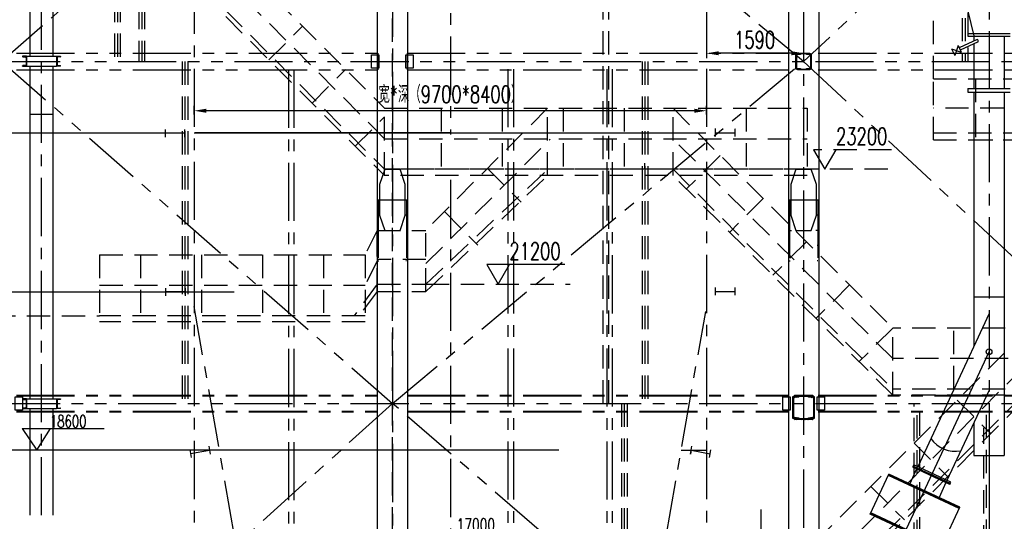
# Model space of a CAD drawing. Header units: millimetres. Extents: x -21 to 67273, y 14 to 95134.
# Tile 16 of 55: x 8105 to 24244, y 54458 to 62672. Entities that reach past the tile are written whole.
import ezdxf
from ezdxf.enums import TextEntityAlignment as Align

# ---------------------------------------------------------------- set-up
doc = ezdxf.new("R2010")
doc.units = ezdxf.units.MM
doc.header["$LTSCALE"] = 30
for name, pattern in [('CENTER', [50.8, 31.75, -6.35, 6.35, -6.35]), ('DASHED', [19.05, 12.7, -6.35]), ('PHANTOM', [63.5, 31.75, -6.35, 6.35, -6.35, 6.35, -6.35])]:
    doc.linetypes.add(name, pattern=pattern)
doc.layers.get('Defpoints').update_dxf_attribs({"color": 5})
for name, color, linetype in [('双点画线', 6, 'PHANTOM'), ('标注', 3, 'Continuous'), ('点画线', 2, 'CENTER'), ('细实线', 4, 'Continuous'), ('虚线', 1, 'DASHED')]:
    doc.layers.add(name, color=color, linetype=linetype)
doc.styles.get("Standard").update_dxf_attribs({"font": 'romans.shx', "width": 0.7, "bigfont": 'hzdx.shx'})
doc.dimstyles.new('STANDARD$0', dxfattribs={"dimscale": 25, "dimtxt": 3.5, "dimasz": 2.5, "dimexe": 1, "dimexo": 0, "dimgap": 1, "dimtad": 1, "dimdec": 0, "dimdsep": 46, "dimtxsty": 'Standard', "dimcen": 2.5, "dimclrd": 256, "dimclre": 256, "dimclrt": 256, "dimadec": 0, "dimazin": 0, "dimtfac": 10, "dimtdec": 0, "dimtmove": 0, "dimatfit": 3, "dimfxl": 1, "dimtolj": 1, "dimtzin": 0, "dimarcsym": 0})

# ---------------------------------------------------------------- blocks, each defined once
blk = doc.blocks.new('*D21')
at = {"layer": 'Defpoints'}
for p in [(19364, 62584), (20954, 62586), (19364, 62122)]:
    blk.add_point(p, dxfattribs=at)
at = {"layer": '标注'}
for p, q in [((19364, 62584), (19364, 62042)), ((20954, 62586), (20954, 62042)), ((20754, 62122), (19564, 62122))]:
    blk.add_line(p, q, dxfattribs=at)
for points in [[(19564, 62156), (19564, 62089), (19364, 62122)], [(20754, 62156), (20754, 62089), (20954, 62122)]]:
    blk.add_solid(points, dxfattribs=at)
at = {"layer": '标注', "insert": (20151, 62342), "char_height": 280, "attachment_point": 5}
blk.add_mtext('1590', dxfattribs=at)
blk = doc.blocks.new('*D57')
at = {"color": 0}
for p, q in [((10964, 61120), (10964, 61261)), ((19164, 61181), (11164, 61181)), ((19364, 61120), (19364, 61261))]:
    blk.add_line(p, q, dxfattribs=at)
for points in [[(11164, 61214), (11164, 61148), (10964, 61181)], [(19164, 61214), (19164, 61148), (19364, 61181)]]:
    blk.add_solid(points, dxfattribs=at)
at = {"layer": 'Defpoints', "color": 0}
for p in [(10964, 61181), (10964, 61120), (19364, 61120)]:
    blk.add_point(p, dxfattribs=at)
at = {"lineweight": -2, "insert": (15164, 61447), "char_height": 280, "attachment_point": 5}
blk.add_mtext('宽*深（9700*8400）', dxfattribs=at)
blk = doc.blocks.new('*U71')
for p, q in [((266, 247), (329, 247)), ((266, 247), (266, 87)), ((272, 225), (272, 109)), ((324, 239), (281, 235)), ((329, 247), (329, 245)), ((329, 87), (266, 87)), ((281, 99), (324, 95)), ((329, 87), (329, 89))]:
    blk.add_line(p, q)
for centre, radius, start, end in [((282, 225), 10, 95.7106, 180), ((323, 245), 6, 275.7106, 0), ((282, 109), 10, 180, 264.2894), ((323, 89), 6, 360, 84.2894)]:
    blk.add_arc(centre, radius, start, end)

msp = doc.modelspace()

# ---------------------------------------------------------------- hatches: boundary and pattern name
at = {"layer": '双点画线'}
h = msp.add_hatch(dxfattribs=at)
h.set_pattern_fill('ANSI31', color=256, scale=5, style=0)
h.set_pattern_definition([(45, (-39698.651, 29719.197), (-11.22532, 11.22532), [])])
h.paths.add_polyline_path([(21128.761, 56142.118), (21032.761, 56142.118), (21032.761, 56146.528), (21033.297, 56149.406), (21034.832, 56151.899), (21037.161, 56153.672), (21039.964, 56154.488), (21105.349, 56161.027), (21110.956, 56162.657), (21115.615, 56166.202), (21118.687, 56171.186), (21119.761, 56176.941), (21119.761, 56467.282), (21118.692, 56473.038), (21115.624, 56478.025), (21110.967, 56481.574), (21105.346, 56483.21), (21039.964, 56489.748), (21037.154, 56490.567), (21034.826, 56492.343), (21033.294, 56494.837), (21032.761, 56497.708), (21032.761, 56502.118), (21128.761, 56502.118)])
h.paths.add_polyline_path([(20778.76, 56502.118), (20874.76, 56502.118), (20874.76, 56497.708), (20874.227, 56494.837), (20872.695, 56492.343), (20870.367, 56490.567), (20867.557, 56489.748), (20802.175, 56483.21), (20796.554, 56481.574), (20791.897, 56478.025), (20788.829, 56473.038), (20787.76, 56467.282), (20787.76, 56176.941), (20788.834, 56171.186), (20791.906, 56166.202), (20796.565, 56162.657), (20802.172, 56161.027), (20867.557, 56154.488), (20870.36, 56153.672), (20872.689, 56151.899), (20874.224, 56149.406), (20874.76, 56146.528), (20874.76, 56142.118), (20778.76, 56142.118)])
h.paths.add_polyline_path([(20803.76, 56522.118), (21103.76, 56522.118), (21103.76, 56502.118), (20803.76, 56502.118)])
h.paths.add_polyline_path([(20803.76, 56142.118), (21103.76, 56142.118), (21103.76, 56122.118), (20803.76, 56122.118)])

# ---------------------------------------------------------------- linework, layer by layer
for p, q in [((20703.76, 81432.118), (20703.76, 36882.118)), ((13963.76, 80732.118), (13963.76, 36882.118)), ((14463.76, 80732.118), (14463.76, 36882.118)), ((21203.76, 73592.795), (21203.76, 36882.118)), ((23251.76, 64428.118), (23743.76, 62408.118)), ((23797.02, 62346.252), (23505.46, 62211.249)), ((23813.827, 62309.954), (23522.267, 62174.952)), ((23648.26, 62445.118), (24338.26, 62445.118)), ((23648.26, 62445.118), (23648.26, 62405.118)), ((23648.26, 62405.118), (24338.26, 62405.118)), ((23743.26, 62405.118), (23743.26, 62321.359)), ((24243.26, 62405.118), (24243.26, 61548.118)), ((23379.759, 62197.126), (23539.074, 62138.654)), ((23379.759, 62197.126), (23430.181, 62088.233)), ((23488.652, 62247.547), (23430.181, 62088.233)), ((23488.652, 62247.547), (23539.074, 62138.654)), ((23743.26, 62277.279), (23743.26, 61548.118)), ((23648.26, 61548.118), (23648.26, 61488.118)), ((23648.26, 61548.118), (24338.26, 61548.118)), ((23648.26, 61488.118), (24338.26, 61488.118)), ((23743.26, 61488.118), (23743.26, 57798.526)), ((24243.26, 61488.118), (24243.26, 57798.526)), ((10488.489, 60876.442), (10488.489, 60746.442)), ((10808.489, 60876.442), (10808.489, 60746.442)), ((19511.26, 60761.847), (19511.26, 60887.847)), ((19831.26, 60759.118), (19831.26, 60885.118)), ((10808.489, 60811.442), (10488.489, 60811.442)), ((10962.624, 60822.118), (19348.76, 60822.118)), ((15173.124, 60822.118), (10978.76, 60822.118)), ((10978.76, 60822.118), (19348.76, 60822.118)), ((10988.124, 60822.118), (19348.76, 60822.118)), ((10988.124, 60822.118), (19348.76, 60822.118)), ((19511.26, 60822.118), (19831.26, 60822.118)), ((10496.26, 58278.199), (10496.26, 58148.199)), ((10816.26, 58278.199), (10816.26, 58148.199)), ((19511.278, 58159.138), (19511.278, 58285.138)), ((19831.278, 58159.138), (19831.278, 58285.138)), ((10816.26, 58213.199), (10496.26, 58213.199)), ((19511.278, 58222.138), (19831.278, 58222.138)), ((23743.26, 58130.925), (23743.26, 57323.433)), ((23743.26, 58130.925), (24243.26, 58130.925)), ((24243.26, 58130.925), (24243.26, 55532.516)), ((23993.26, 57859.56), (22823.589, 55351.191)), ((23993.26, 56605.473), (23303.932, 55127.204)), ((23743.26, 56069.346), (23743.26, 55532.516)), ((11206.495, 55686.617), (11229.137, 55558.604)), ((19097.85, 55558.808), (19121.291, 55686.677)), ((10483.76, 55622.598), (10483.76, 55622.598)), ((10891.386, 55630.883), (10914.028, 55502.87)), ((10902.707, 55566.877), (11217.816, 55622.61)), ((18948.459, 55622.743), (19348.76, 55622.743)), ((19109.571, 55622.743), (19097.85, 55558.808)), ((19109.571, 55622.743), (19424.326, 55565.043)), ((19412.605, 55501.109), (19436.046, 55628.978)), ((23743.26, 55532.516), (24243.26, 55532.516)), ((23743.26, 55532.516), (24243.26, 55532.516)), ((22751.619, 55362.684), (22743.167, 55344.558)), ((22751.619, 55362.684), (22760.071, 55380.81)), ((22751.619, 55362.684), (23358.845, 55079.53)), ((22751.619, 55362.684), (23358.845, 55079.53)), ((23367.298, 55097.656), (22760.071, 55380.81)), ((22047.505, 54574.399), (22353.481, 55230.566)), ((23503.412, 54667.863), (22343.338, 55208.814)), ((23508.484, 54678.739), (22348.41, 55219.69)), ((23508.484, 54678.739), (22348.41, 55219.69)), ((23513.555, 54689.614), (22353.481, 55230.566)), ((22806.684, 55314.939), (22693.422, 55072.048)), ((23350.393, 55061.403), (22743.167, 55344.558)), ((23287.027, 55090.951), (23173.765, 54848.061)), ((23358.845, 55079.53), (23350.393, 55061.403)), ((23358.845, 55079.53), (23367.298, 55097.656)), ((22047.505, 54574.399), (22055.958, 54592.525)), ((23207.579, 54033.447), (22047.505, 54574.399)), ((23212.651, 54044.323), (22052.577, 54585.275)), ((22055.958, 54592.525), (22057.648, 54596.15)), ((23217.722, 54055.199), (22057.648, 54596.15)), ((23207.579, 54033.447), (23513.555, 54689.614)), ((23503.412, 54667.863), (23511.865, 54685.989)), ((23511.865, 54685.989), (23513.555, 54689.614))]:
    msp.add_line(p, q)
at = {"ltscale": 10}
for p, q in [((8275.26, 62072.66), (8275.26, 67659.221)), ((8652.26, 62072.66), (8652.26, 67659.221)), ((8216.26, 62072.66), (8711.26, 62072.66)), ((8216.26, 61912.66), (8711.26, 61912.66)), ((8275.26, 56462.141), (8275.26, 61912.66)), ((8652.26, 56462.141), (8652.26, 61912.66)), ((8652.26, 61122.118), (8275.26, 61122.118)), ((8216.26, 56462.141), (8711.26, 56462.141)), ((8216.26, 56302.141), (8711.26, 56302.141)), ((8275.26, 54557.039), (8275.26, 56302.141)), ((8652.26, 54557.039), (8652.26, 56302.141))]:
    msp.add_line(p, q, dxfattribs=at)
for centre, radius, start, end in [((23792.145, 62321.955), 24.781, 331.0365032, 78.6550303), ((23439.466, 56098.824), 493.595, 215.6128469, 280.6650606)]:
    msp.add_arc(centre, radius, start, end)
at = {"layer": 'Defpoints'}
msp.add_line((16944.194, 55622.118), (3052.412, 55622.118), dxfattribs=at)
at = {"layer": '双点画线'}
for p, q in [((14213.76, 67587.118), (7813.76, 61987.118)), ((20953.76, 61987.118), (14213.76, 67587.118)), ((26953.76, 67587.118), (20953.76, 61987.118)), ((7813.76, 61987.118), (14213.76, 56387.118)), ((7813.76, 61987.118), (26953.76, 61987.118)), ((8053.76, 62122.118), (13973.76, 62122.118)), ((13973.76, 62122.118), (13973.76, 61852.118)), ((14213.76, 56387.118), (20953.76, 61987.118)), ((14453.76, 62122.118), (14453.76, 61852.118)), ((14453.76, 62122.118), (20713.76, 62122.118)), ((20953.76, 61987.118), (26953.76, 56387.118)), ((21193.76, 62122.118), (26713.76, 62122.118)), ((8053.76, 61852.118), (13973.76, 61852.118)), ((14453.76, 61852.118), (20713.76, 61852.118)), ((21193.76, 61852.118), (26713.76, 61852.118)), ((14088.76, 60222.118), (14003.76, 59972.118)), ((14088.76, 60222.118), (14338.76, 60222.118)), ((14423.76, 59972.118), (14338.76, 60222.118)), ((20828.76, 60222.118), (20743.76, 59972.118)), ((20828.76, 60222.118), (21078.76, 60222.118)), ((21163.76, 59972.118), (21078.76, 60222.118)), ((14003.76, 59972.118), (14003.76, 59472.118)), ((14423.76, 59472.118), (14423.76, 59972.118)), ((20743.76, 59972.118), (20743.76, 59472.118)), ((21163.76, 59472.118), (21163.76, 59972.118)), ((13963.76, 59722.118), (14463.76, 59722.118)), ((13981.76, 59722.118), (13981.76, 58722.118)), ((14445.76, 59722.118), (14445.76, 58722.118)), ((20703.76, 59722.118), (21203.76, 59722.118)), ((20721.76, 59722.118), (20721.76, 58722.118)), ((21185.76, 59722.118), (21185.76, 58722.118)), ((13981.76, 59472.118), (13993.76, 59472.118)), ((14003.76, 59472.118), (14088.76, 59222.118)), ((14338.76, 59222.118), (14423.76, 59472.118)), ((14445.76, 59472.118), (14433.76, 59472.118)), ((20721.76, 59472.118), (20733.76, 59472.118)), ((20743.76, 59472.118), (20828.76, 59222.118)), ((21078.76, 59222.118), (21163.76, 59472.118)), ((21185.76, 59472.118), (21173.76, 59472.118)), ((14088.76, 59222.118), (14338.76, 59222.118)), ((20733.76, 59222.118), (20753.76, 59222.118)), ((20828.76, 59222.118), (21078.76, 59222.118)), ((21173.76, 59222.118), (21153.76, 59222.118)), ((20721.76, 58972.118), (20733.76, 58972.118)), ((21185.76, 58972.118), (21173.76, 58972.118)), ((13981.76, 58722.118), (13993.76, 58722.118)), ((14445.76, 58722.118), (14433.76, 58722.118)), ((20721.76, 58722.118), (20733.76, 58722.118)), ((21185.76, 58722.118), (21173.76, 58722.118)), ((8053.76, 56522.118), (13973.76, 56522.118)), ((8053.76, 56512.118), (13973.76, 56512.118)), ((14453.76, 56522.118), (20713.76, 56522.118)), ((14453.76, 56512.118), (20713.76, 56512.118)), ((21193.76, 56522.118), (26713.76, 56522.118)), ((21193.76, 56512.118), (26713.76, 56512.118)), ((7813.76, 56387.118), (26953.76, 56387.118)), ((14213.76, 56387.118), (7813.76, 50587.118)), ((20953.76, 50587.118), (14213.76, 56387.118)), ((8053.76, 56262.118), (13973.76, 56262.118)), ((8053.76, 56252.118), (13973.76, 56252.118)), ((14453.76, 56262.118), (20713.76, 56262.118)), ((14453.76, 56252.118), (20713.76, 56252.118)), ((21193.76, 56262.118), (26713.76, 56262.118)), ((21193.76, 56252.118), (26713.76, 56252.118))]:
    msp.add_line(p, q, dxfattribs=at)
for points in [[(13873.76, 62097.118), (13993.76, 62097.118), (13993.76, 61877.118), (13873.76, 61877.118)], [(14433.76, 62097.118), (14553.76, 62097.118), (14553.76, 61877.118), (14433.76, 61877.118)], [(20828.761, 62112.118), (20906.761, 62112.118), (20906.761, 62109.098), (20906.361, 62106.945), (20905.212, 62105.074), (20903.466, 62103.743), (20901.359, 62103.128), (20846.573, 62097.649), (20842.356, 62096.422), (20838.864, 62093.761), (20836.563, 62090.021), (20835.761, 62085.703), (20835.761, 61888.523), (20836.566, 61884.206), (20838.87, 61880.468), (20842.365, 61877.809), (20846.57, 61876.587), (20901.359, 61871.108), (20903.461, 61870.496), (20905.208, 61869.166), (20906.359, 61867.297), (20906.761, 61865.138), (20906.761, 61862.118), (20828.761, 61862.118)], [(20853.761, 62122.118), (21053.761, 62122.118), (21053.761, 62112.118), (20853.761, 62112.118)], [(21078.759, 61862.118), (21000.759, 61862.118), (21000.759, 61865.118), (21001.159, 61867.318), (21002.359, 61869.118), (21004.059, 61870.518), (21006.159, 61871.118), (21060.959, 61876.618), (21065.159, 61877.818), (21068.659, 61880.518), (21070.959, 61884.218), (21071.759, 61888.518), (21071.759, 62085.718), (21070.959, 62090.018), (21068.659, 62093.718), (21065.159, 62096.418), (21060.959, 62097.618), (21006.159, 62103.118), (21004.059, 62103.718), (21002.259, 62105.118), (21001.159, 62106.918), (21000.759, 62109.118), (21000.759, 62112.118), (21078.759, 62112.118)], [(20853.761, 61862.118), (21053.761, 61862.118), (21053.761, 61852.118), (20853.761, 61852.118)], [(8033.76, 56497.118), (8153.76, 56497.118), (8153.76, 56277.118), (8033.76, 56277.118)], [(20613.76, 56497.118), (20733.76, 56497.118), (20733.76, 56277.118), (20613.76, 56277.118)], [(20778.76, 56502.118), (20874.76, 56502.118), (20874.76, 56497.708), (20874.227, 56494.837), (20872.695, 56492.343), (20870.367, 56490.567), (20867.557, 56489.748), (20802.175, 56483.21), (20796.554, 56481.574), (20791.897, 56478.025), (20788.829, 56473.038), (20787.76, 56467.282), (20787.76, 56176.941), (20788.834, 56171.186), (20791.906, 56166.202), (20796.565, 56162.657), (20802.172, 56161.027), (20867.557, 56154.488), (20870.36, 56153.672), (20872.689, 56151.899), (20874.224, 56149.406), (20874.76, 56146.528), (20874.76, 56142.118), (20778.76, 56142.118)], [(20803.76, 56522.118), (21103.76, 56522.118), (21103.76, 56502.118), (20803.76, 56502.118)], [(21128.761, 56142.118), (21032.761, 56142.118), (21032.761, 56146.528), (21033.297, 56149.406), (21034.832, 56151.899), (21037.161, 56153.672), (21039.964, 56154.488), (21105.349, 56161.027), (21110.956, 56162.657), (21115.615, 56166.202), (21118.687, 56171.186), (21119.761, 56176.941), (21119.761, 56467.282), (21118.692, 56473.038), (21115.624, 56478.025), (21110.967, 56481.574), (21105.346, 56483.21), (21039.964, 56489.748), (21037.154, 56490.567), (21034.826, 56492.343), (21033.294, 56494.837), (21032.761, 56497.708), (21032.761, 56502.118), (21128.761, 56502.118)], [(21173.76, 56497.118), (21293.76, 56497.118), (21293.76, 56277.118), (21173.76, 56277.118)], [(20803.76, 56142.118), (21103.76, 56142.118), (21103.76, 56122.118), (20803.76, 56122.118)]]:
    msp.add_lwpolyline(points, close=True, dxfattribs=at)
at = {"layer": '标注'}
for p, q in [((10488.489, 60811.442), (5028.349, 60811.442)), ((6148.773, 58213.199), (11620.858, 58213.199)), ((8143.327, 55974.917), (9492.457, 55974.917)), ((8143.327, 55974.917), (8384.971, 55622.099)), ((8384.971, 55622.099), (8608.027, 55974.917)), ((11261.872, 55622.118), (8384.958, 55622.118)), ((23993.26, 55532.516), (24243.26, 55532.516))]:
    msp.add_line(p, q, dxfattribs=at)
msp.add_circle((23993.26, 57232.516), 47.611, dxfattribs=at)
at = {"layer": '点画线'}
for p, q in [((23993.76, 83822.118), (23993.76, 36122.118)), ((15163.76, 83732.468), (15163.76, 60792.561)), ((14213.76, 81632.118), (14213.76, 36222.118)), ((10963.76, 78632.618), (10963.76, 48106.118)), ((19363.76, 78632.618), (19363.76, 48106.118)), ((8463.76, 54557.039), (8463.76, 73862.118)), ((20953.76, 73592.795), (20953.76, 36222.118)), ((12508.76, 61852.118), (12508.76, 48530.651)), ((12598.76, 61852.118), (12598.76, 40808.618)), ((16108.76, 61862.118), (16108.76, 46184.882)), ((16198.76, 61862.118), (16198.76, 46341.345)), ((17728.76, 61862.118), (17728.76, 43927.307)), ((17818.76, 61862.118), (17818.76, 48530.651)), ((19836.76, 60887.847), (19836.76, 60887.847)), ((15163.76, 60052.014), (15163.76, 49353.268)), ((19831.278, 58288.31), (19831.278, 58288.31)), ((14015.26, 40672.118), (10963.76, 57978.034)), ((16312.26, 40672.118), (19348.76, 57892.965)), ((20253.76, 54649.516), (20253.76, 52929.516))]:
    msp.add_line(p, q, dxfattribs=at)
at = {"layer": '点画线', "ltscale": 40}
msp.add_line((21951.76, 52854.703), (23993.26, 57232.714), dxfattribs=at)
msp.add_line((21951.76, 52854.703), (23993.26, 57232.714), dxfattribs=at)
at = {"layer": '细实线'}
msp.add_lwpolyline([(17041.448, 58662.118), (15761.448, 58662.118), (15946.201, 58342.118), (16130.953, 58662.118)], dxfattribs=at)
at = {"layer": '虚线'}
for p, q in [((14213.76, 36022.118), (14213.76, 84422.118)), ((10059.762, 73187.118), (10059.762, 61987.118)), ((10106.762, 73187.118), (10106.762, 61987.118)), ((10153.762, 73187.118), (10153.762, 61987.118)), ((17666.76, 56387.118), (17666.76, 73187.118)), ((17760.76, 56387.118), (17760.76, 73187.118)), ((9659.76, 67587.118), (9659.76, 61987.118)), ((9706.76, 67587.118), (9706.76, 61987.118)), ((9753.76, 67587.118), (9753.76, 61987.118)), ((23553.76, 64413.784), (23553.76, 61987.118)), ((23600.76, 64413.784), (23600.76, 61987.118)), ((23647.76, 64501.518), (23647.76, 61987.118)), ((11483.76, 63822.118), (14083.76, 61222.118)), ((14083.76, 60722.118), (11483.76, 63322.118)), ((11483.76, 62822.118), (14083.76, 60222.118)), ((11483.76, 62722.118), (14083.76, 60122.118)), ((23081.443, 61702.118), (23081.443, 62722.118)), ((12190.867, 62015.011), (12740.867, 62565.011)), ((10766.76, 61987.118), (10766.76, 56387.118)), ((10813.76, 61987.118), (10813.76, 56387.118)), ((10860.76, 61987.118), (10860.76, 56387.118)), ((18306.76, 61987.118), (18306.76, 56387.118)), ((18353.76, 61987.118), (18353.76, 56387.118)), ((18400.76, 61987.118), (18400.76, 56387.118)), ((12897.974, 61307.904), (13447.974, 61857.904)), ((23081.443, 61702.118), (25373.76, 61702.118)), ((23081.443, 60702.118), (23081.443, 61702.118)), ((23773.76, 61702.118), (23773.76, 60702.118)), ((14083.76, 60122.118), (14083.76, 61222.118)), ((14083.76, 61222.118), (21013.76, 61222.118)), ((16758.427, 61222.118), (14758.427, 59222.118)), ((15013.76, 61222.118), (15013.76, 60222.118)), ((16013.76, 61222.118), (16013.76, 60222.118)), ((16758.427, 60122.118), (16758.427, 61222.118)), ((17013.76, 61222.118), (17013.76, 60222.118)), ((18013.76, 61222.118), (18013.76, 60222.118)), ((18813.76, 60122.118), (18813.76, 61222.118)), ((18813.76, 61222.118), (22413.76, 57622.118)), ((20013.76, 61222.118), (20013.76, 60222.118)), ((21013.76, 61222.118), (21013.76, 60122.118)), ((25373.76, 61224.372), (23081.443, 61224.372)), ((13605.08, 60600.797), (14083.76, 61079.477)), ((14083.76, 60722.118), (21013.76, 60722.118)), ((14763.76, 58677.451), (16800.576, 60714.267)), ((22413.76, 57122.118), (18813.76, 60722.118)), ((23081.443, 60822.118), (25373.76, 60822.118)), ((23081.443, 60702.118), (25373.76, 60702.118)), ((23081.443, 60702.118), (25373.76, 60702.118)), ((23673.76, 60702.118), (26703.76, 60702.118)), ((19585.333, 60450.545), (19035.333, 59900.545)), ((21013.76, 60222.118), (14083.76, 60222.118)), ((22334.493, 60222.118), (14083.76, 60222.118)), ((14763.76, 58342.118), (16759.432, 60222.118)), ((15772.641, 60236.331), (16322.641, 59686.331)), ((18343.76, 60321.113), (18343.76, 60222.118)), ((18813.76, 60222.118), (22413.76, 56622.118)), ((21013.76, 60122.118), (14083.76, 60122.118)), ((14763.76, 58222.118), (16759.432, 60123.123)), ((22413.76, 56522.118), (18813.76, 60122.118)), ((20292.44, 59743.438), (19742.44, 59193.438)), ((15065.534, 59529.225), (15615.534, 58979.225)), ((13963.76, 59222.118), (13765.776, 58822.118)), ((13963.76, 59222.118), (14763.76, 59222.118)), ((13963.76, 58222.118), (13963.76, 59222.118)), ((14763.76, 58222.118), (14763.76, 59222.118)), ((20999.547, 59036.331), (20449.547, 58486.331)), ((9413.76, 58822.118), (13765.776, 58822.118)), ((9413.76, 58822.118), (9413.76, 57722.118)), ((10083.76, 58822.118), (10083.76, 57822.118)), ((11083.76, 58822.118), (11083.76, 57822.118)), ((12083.76, 58822.118), (12083.76, 57822.118)), ((13083.76, 58822.118), (13083.76, 57822.118)), ((13765.776, 58822.118), (13765.776, 57722.118)), ((14763.76, 58744.372), (13963.76, 58744.372)), ((13963.76, 58722.118), (13765.776, 58322.118)), ((9413.76, 58322.118), (13765.776, 58322.118)), ((13963.76, 58342.118), (13585.958, 57822.118)), ((13963.76, 58342.118), (14763.76, 58342.118)), ((14763.76, 58342.118), (17128.641, 58342.118)), ((17128.641, 58342.118), (17128.641, 58342.118)), ((21706.653, 58329.225), (21156.653, 57779.225)), ((13963.76, 58222.118), (13664.252, 57822.118)), ((13963.76, 58222.118), (14763.76, 58222.118)), ((13963.76, 58222.118), (14763.76, 58222.118)), ((4795.744, 57822.118), (9413.76, 57822.118)), ((13765.776, 57822.118), (9413.76, 57822.118)), ((13765.776, 57722.118), (9413.76, 57722.118)), ((24651.239, 57622.118), (21051.239, 54022.118)), ((22413.76, 57622.118), (21863.76, 57072.118)), ((22413.76, 56522.118), (22413.76, 57622.118)), ((23413.76, 56622.118), (23413.76, 57622.118)), ((21051.239, 53472.118), (24701.239, 57122.118)), ((21051.239, 52922.118), (24651.239, 56522.118)), ((21052.244, 53022.118), (24652.244, 56622.118)), ((17966.76, 56387.118), (17966.76, 47854.943)), ((18013.76, 56387.118), (18013.76, 47940.924)), ((18060.76, 56387.118), (18060.76, 47940.924)), ((22766.76, 52339.684), (22766.76, 56387.118)), ((22813.76, 52385.118), (22813.76, 56387.118)), ((22860.76, 52430.551), (22860.76, 56387.118)), ((23472.559, 56443.438), (24022.559, 55893.438)), ((23953.76, 53532.551), (23953.76, 56387.118)), ((23906.76, 53441.684), (23906.76, 55987.118)), ((24000.76, 53532.551), (24000.76, 55987.118)), ((22765.452, 55736.331), (23315.452, 55186.331)), ((22058.346, 55029.225), (22608.346, 54479.225))]:
    msp.add_line(p, q, dxfattribs=at)
for points in [[(22396.291, 60542.118), (21116.291, 60542.118), (21301.043, 60222.118), (21485.796, 60542.118)], [(33403.76, 57622.118), (22413.76, 57622.118)], [(25450.664, 57122.118), (22413.76, 57122.118)], [(33403.76, 56622.118), (22413.76, 56622.118)], [(33403.76, 56522.118), (22413.76, 56522.118)]]:
    msp.add_lwpolyline(points, dxfattribs=at)

# ---------------------------------------------------------------- block references
at = {"xscale": -1}
for p in [(8482.201, 61825.696), (8482.201, 56215.177)]:
    msp.add_blockref('*U71', p, dxfattribs=at)
for p in [(8445.32, 61825.696), (8445.32, 56215.177)]:
    msp.add_blockref('*U71', p)

# ---------------------------------------------------------------- texts
at = {"layer": '标注', "width": 0.7}
msp.add_text('17000', height=210, dxfattribs=at).set_placement((15267.184, 54294.25))
at = {"layer": '标注', "insert": (8600.232, 56195.902), "char_height": 200, "width": 820.0112, "attachment_point": 1}
msp.add_mtext('18600', dxfattribs=at)
at = {"layer": '细实线', "width": 0.7}
msp.add_text('21200', height=280, dxfattribs=at).set_placement((16130.953, 58882.118), align=Align.MIDDLE_LEFT)
at = {"layer": '虚线', "width": 0.7}
msp.add_text('23200', height=280, dxfattribs=at).set_placement((21485.796, 60762.118), align=Align.MIDDLE_LEFT)

# ---------------------------------------------------------------- dimensions: what is measured, and where the dimension line sits
at = {"lineweight": -2}
dim = msp.add_linear_dim(base=(10963.76, 61181.016), p1=(19363.76, 61119.953), p2=(10963.76, 61119.953), text='宽*深（9700*8400）', dimstyle='STANDARD$0', override={"dimscale": 80, "dimdec": 2, "dimzin": 12, "dimcen": 0, "dimclrd": 0, "dimclre": 0, "dimadec": 2, "dimazin": 3, "dimtfac": 1, "dimtdec": 2, "dimtolj": 0, "dimtzin": 8, "dimlwd": 65535, "dimlwe": 65535}, dxfattribs=at)
dim.commit()
dim.dimension.update_dxf_attribs({"geometry": '*D57', "text_midpoint": (15163.76, 61446.7)})
at = {"layer": '标注'}
dim = msp.add_linear_dim(base=(19363.76, 62122.189), p1=(20953.76, 62586.195), p2=(19363.76, 62583.828), dimstyle='STANDARD$0', override={"dimscale": 80, "dimdec": 2, "dimzin": 12, "dimcen": 0, "dimclrd": 0, "dimclre": 0, "dimadec": 2, "dimazin": 3, "dimtfac": 1, "dimtdec": 2, "dimtolj": 0, "dimtzin": 8, "dimlwd": 65535, "dimlwe": 65535}, dxfattribs=at)
dim.commit()
dim.dimension.update_dxf_attribs({"geometry": '*D21', "text_midpoint": (20151.26, 62122.189), "dimtype": 160})

doc.saveas('drawing.dxf')
